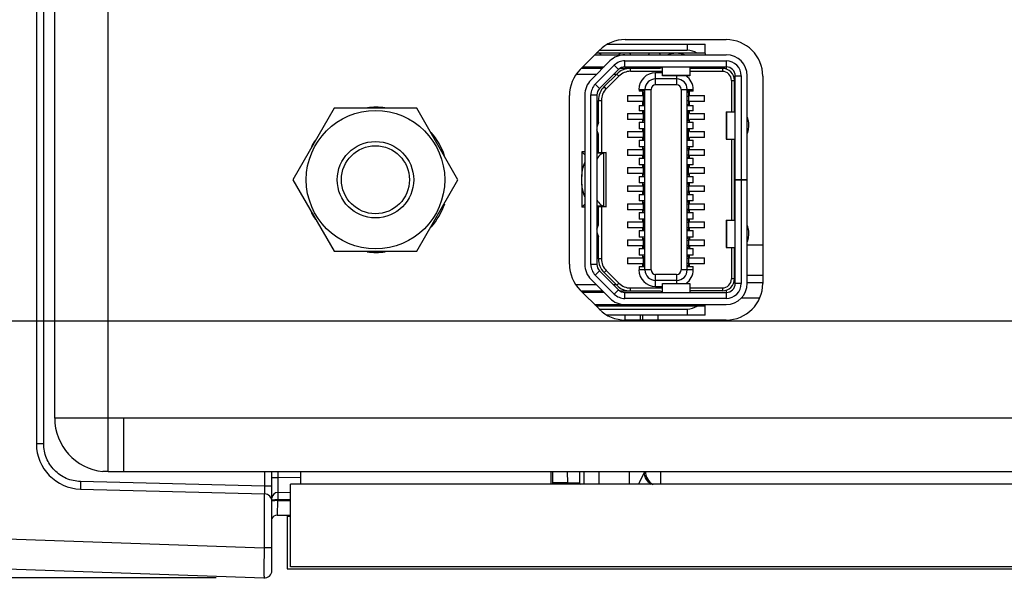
# Model space of a CAD drawing. Header units: inches. Extents: x 0 to 34, y 0 to 22.
# Tile 98 of 137: x 12.3 to 13.6, y 16.4 to 17.1. Entities that reach past the tile are written whole.
import ezdxf

# ---------------------------------------------------------------- set-up
doc = ezdxf.new("R2010")
doc.units = ezdxf.units.IN
doc.header["$LTSCALE"] = 1.87
doc.header["$MEASUREMENT"] = 0
doc.layers.get('0').update_dxf_attribs({"linetype": 'CONTINUOUS'})
for name, color, linetype in [('02___PRT_ALL_AXES', 7, 'CONTINUOUS'), ('DIMENSIONS', 7, 'CONTINUOUS'), ('THREAD', 7, 'CONTINUOUS')]:
    doc.layers.add(name, color=color, linetype=linetype)
doc.styles.get("Standard").update_dxf_attribs({"font": 'txt', "width": 0.8})
doc.dimstyles.new('DIMSTYLE_1', dxfattribs={"dimtxt": 0.125, "dimasz": 0.18, "dimexe": 0.125, "dimexo": 0.0625, "dimgap": 0.0625, "dimtad": 0, "dimtih": 1, "dimtoh": 1, "dimzin": 4, "dimdsep": 46, "dimtxsty": 'STANDARD', "dimblk": '_FILLED', "dimblk1": '_FILLED', "dimblk2": '_FILLED', "dimcen": 0.09, "dimadec": 0, "dimazin": 0, "dimtp": 0.001, "dimtm": 0.001, "dimtfac": 1, "dimtofl": 0, "dimtmove": 0, "dimatfit": 3, "dimldrblk": '_FILLED', "dimfxl": 1, "dimtolj": 1, "dimtzin": 4, "dimarcsym": 0})

# ---------------------------------------------------------------- blocks, each defined once
blk = doc.blocks.new('_FILLED')
at = {"color": 0, "linetype": 'BYBLOCK'}
blk.add_solid([(0, 0), (-1, 0.1736), (-1, -0.1736)], dxfattribs=at)
blk = doc.blocks.new('*D2')
at = {"layer": 'DIMENSIONS', "color": 2, "linetype": 'CONTINUOUS'}
for p, q in [((11.5917, 16.5152), (11.5917, 15.513)), ((15.5565, 16.38), (15.5565, 15.513)), ((11.5917, 15.638), (12.8991, 15.638)), ((15.5565, 15.638), (14.2491, 15.638))]:
    blk.add_line(p, q, dxfattribs=at)
at = {"layer": 'DIMENSIONS', "color": 2, "linetype": 'CONTINUOUS', "xscale": 0.18, "yscale": 0.18, "zscale": 0.18, "rotation": 180}
blk.add_blockref('_FILLED', (11.5917, 15.638), dxfattribs=at)
at = {"layer": 'DIMENSIONS', "color": 2, "linetype": 'CONTINUOUS', "xscale": 0.18, "yscale": 0.18, "zscale": 0.18}
blk.add_blockref('_FILLED', (15.5565, 15.638), dxfattribs=at)
at = {"layer": 'DIMENSIONS', "color": 2, "linetype": 'CONTINUOUS', "insert": (13.5741, 15.7005), "char_height": 0.125, "width": 1.225, "attachment_point": 2, "line_spacing_factor": 0.9}
blk.add_mtext('3.96{\\Ftxt.shx;\\W1.000000;\\H0.125000; }[100.7]', dxfattribs=at)
blk = doc.blocks.new('*D3')
at = {"layer": 'DIMENSIONS', "color": 2, "linetype": 'CONTINUOUS'}
for p, q in [((11.5917, 16.5152), (11.5917, 14.763)), ((15.7425, 16.4433), (15.7425, 14.763)), ((11.5917, 14.888), (12.9921, 14.888)), ((15.7425, 14.888), (14.3421, 14.888))]:
    blk.add_line(p, q, dxfattribs=at)
at = {"layer": 'DIMENSIONS', "color": 2, "linetype": 'CONTINUOUS', "xscale": 0.18, "yscale": 0.18, "zscale": 0.18, "rotation": 180}
blk.add_blockref('_FILLED', (11.5917, 14.888), dxfattribs=at)
at = {"layer": 'DIMENSIONS', "color": 2, "linetype": 'CONTINUOUS', "xscale": 0.18, "yscale": 0.18, "zscale": 0.18}
blk.add_blockref('_FILLED', (15.7425, 14.888), dxfattribs=at)
at = {"layer": 'DIMENSIONS', "color": 2, "linetype": 'CONTINUOUS', "insert": (13.6671, 14.9505), "char_height": 0.125, "width": 1.225, "attachment_point": 2, "line_spacing_factor": 0.9}
blk.add_mtext('4.15{\\Ftxt.shx;\\W1.000000;\\H0.125000; }[105.4]', dxfattribs=at)
blk = doc.blocks.new('*D4')
at = {"layer": 'DIMENSIONS', "color": 2, "linetype": 'CONTINUOUS'}
for p, q in [((10.7797, 16.7247), (10.7797, 17.0847)), ((15.2118, 16.7247), (10.6547, 16.7247)), ((12.5948, 16.3884), (10.6547, 16.3884)), ((10.7797, 16.3884), (10.7797, 16.1377)), ((10.7797, 16.1377), (10.6622, 16.1377))]:
    blk.add_line(p, q, dxfattribs=at)
at = {"layer": 'DIMENSIONS', "color": 2, "linetype": 'CONTINUOUS', "xscale": 0.18, "yscale": 0.18, "zscale": 0.18}
for p, rotation in [((10.7797, 16.7247), 270), ((10.7797, 16.3884), 90)]:
    blk.add_blockref('_FILLED', p, dxfattribs=dict(at, rotation=rotation))
at = {"layer": 'DIMENSIONS', "color": 2, "linetype": 'CONTINUOUS', "insert": (10.5997, 16.2002), "char_height": 0.125, "width": 0.925, "attachment_point": 3, "line_spacing_factor": 0.9}
blk.add_mtext('.34{\\Ftxt.shx;\\W1.000000;\\H0.125000; }[8.5]', dxfattribs=at)

msp = doc.modelspace()

# ---------------------------------------------------------------- linework, layer by layer
at = {"color": 3, "linetype": 'CONTINUOUS'}
for p, q in [((12.4533, 16.5279), (12.4533, 19.7172)), ((12.3833, 16.5975), (12.3833, 19.6475)), ((13.13, 17.093), (13.262, 17.093)), ((13.0711, 17.054), (13.0961, 17.079)), ((13.31, 17.045), (13.31, 16.774)), ((13.057, 16.799), (13.057, 17.02)), ((13.0961, 16.7401), (13.0711, 16.7651)), ((13.262, 16.726), (13.13, 16.726)), ((12.4733, 16.5975), (12.3833, 16.5975)), ((12.4733, 16.5975), (12.4733, 16.5275)), ((12.4533, 16.5279), (12.4464, 16.5279)), ((12.4733, 16.5275), (12.4533, 16.5275)), ((12.7049, 16.5275), (12.7049, 16.511)), ((13.0326, 16.5275), (13.0326, 16.511))]:
    msp.add_line(p, q, dxfattribs=at)
at = {"color": 7, "linetype": 'CONTINUOUS'}
for p, q in [((12.3595, 19.6812), (12.3595, 16.5639)), ((12.369, 16.5639), (12.369, 19.6812)), ((13.1066, 17.0869), (13.2346, 17.0869)), ((13.211, 17.0869), (13.211, 17.079)), ((13.2346, 17.0751), (13.2346, 17.0869)), ((13.0902, 17.0731), (13.2621, 17.0731)), ((13.2346, 17.0751), (13.0921, 17.0751)), ((13.0961, 17.079), (13.211, 17.079)), ((13.0971, 17.0751), (13.098, 17.0731)), ((13.1224, 17.0751), (13.1216, 17.0731)), ((13.1359, 17.0751), (13.1367, 17.0731)), ((13.1612, 17.0751), (13.1604, 17.0731)), ((13.1747, 17.0751), (13.1755, 17.0731)), ((13.2346, 17.0748), (13.2346, 17.0731)), ((13.11, 17.065), (13.0852, 17.0402)), ((13.1295, 17.0573), (13.1295, 17.0652)), ((13.1295, 17.0652), (13.2621, 17.0652)), ((13.2621, 17.0652), (13.2621, 17.0546)), ((13.0924, 17.0475), (13.0661, 17.0475)), ((13.0725, 17.0554), (13.1003, 17.0554)), ((13.0744, 17.0573), (13.1023, 17.0573)), ((13.0907, 17.0347), (13.1155, 17.0595)), ((13.1211, 17.0539), (13.0963, 17.0291)), ((13.1023, 17.0314), (13.1188, 17.0479)), ((13.1184, 17.0475), (13.1147, 17.0475)), ((13.1155, 17.0595), (13.1211, 17.0539)), ((13.1188, 17.0479), (13.1216, 17.0451)), ((13.123, 17.0554), (13.1755, 17.0554)), ((13.1295, 17.0573), (13.2621, 17.0573)), ((13.1369, 17.0514), (13.1369, 17.0554)), ((13.1789, 17.0514), (13.1369, 17.0514)), ((13.1696, 17.0418), (13.1696, 17.0495)), ((13.1789, 17.0495), (13.1696, 17.0495)), ((13.1755, 17.0554), (13.1789, 17.0565)), ((13.1789, 17.0455), (13.1789, 17.0573)), ((13.2143, 17.0573), (13.2143, 17.0455)), ((13.2143, 17.0554), (13.2572, 17.0554)), ((13.2572, 17.0514), (13.2143, 17.0514)), ((13.2572, 17.0554), (13.2572, 17.0514)), ((13.0963, 17.0291), (13.0907, 17.0347)), ((13.1216, 17.0451), (13.1051, 17.0286)), ((13.1696, 17.0337), (13.1696, 17.0416)), ((13.1972, 17.0416), (13.1696, 17.0416)), ((13.2143, 17.0458), (13.1789, 17.0458)), ((13.2143, 17.0455), (13.1789, 17.0455)), ((13.1972, 17.0455), (13.1972, 17.0337)), ((13.269, 17.0396), (13.269, 16.9983)), ((13.269, 17.0396), (13.273, 17.0396)), ((13.273, 16.9983), (13.273, 17.0396)), ((13.2739, 16.7739), (13.2739, 17.0455)), ((13.2739, 17.0455), (13.2818, 17.0455)), ((13.2818, 17.0455), (13.2818, 16.9101)), ((13.2897, 16.7739), (13.2897, 17.0455)), ((13.1051, 17.0286), (13.1023, 17.0314)), ((13.148, 17.0278), (13.148, 17.0255)), ((13.148, 17.0278), (13.1637, 17.0278)), ((13.1558, 17.0255), (13.148, 17.0255)), ((13.1527, 17.0255), (13.1527, 17.0199)), ((13.1539, 17.0081), (13.1539, 17.0239)), ((13.1539, 17.0239), (13.1558, 17.0239)), ((13.1558, 16.7916), (13.1558, 17.0278)), ((13.1637, 16.7916), (13.1637, 17.0278)), ((13.1972, 17.0337), (13.1696, 17.0337)), ((13.2031, 17.0278), (13.2031, 16.7916)), ((13.2031, 17.0278), (13.211, 17.0278)), ((13.211, 16.7916), (13.211, 17.0278)), ((13.2188, 17.0255), (13.211, 17.0255)), ((13.2129, 17.0239), (13.211, 17.0239)), ((13.2112, 17.0278), (13.2188, 17.0278)), ((13.2129, 17.0239), (13.2129, 17.0081)), ((13.2141, 17.0199), (13.2141, 17.0255)), ((13.2188, 17.0255), (13.2188, 17.0278)), ((13.0771, 17.0207), (13.0771, 16.7987)), ((13.085, 16.7987), (13.085, 17.0207)), ((13.085, 17.0207), (13.0928, 17.0207)), ((13.0928, 17.0207), (13.0928, 16.7987)), ((13.0948, 16.9845), (13.0948, 17.0133)), ((13.0948, 17.0133), (13.0987, 17.0133)), ((13.0987, 17.0133), (13.0987, 16.9451)), ((13.133, 17.0199), (13.133, 17.0121)), ((13.133, 17.0199), (13.1527, 17.0199)), ((13.1527, 17.0121), (13.133, 17.0121)), ((13.1527, 17.0121), (13.1527, 17.0066)), ((13.1539, 17.0183), (13.1558, 17.0191)), ((13.1558, 17.0129), (13.1539, 17.0137)), ((13.2129, 17.0183), (13.211, 17.0191)), ((13.211, 17.0129), (13.2129, 17.0137)), ((13.2141, 17.0199), (13.2338, 17.0199)), ((13.2141, 17.0066), (13.2141, 17.0121)), ((13.2338, 17.0121), (13.2141, 17.0121)), ((13.2338, 17.0121), (13.2338, 17.0199)), ((12.7491, 17.0031), (12.6951, 16.9096)), ((12.8571, 17.0031), (12.7491, 17.0031)), ((12.911, 16.9096), (12.8571, 17.0031)), ((13.133, 16.9963), (13.133, 16.9884)), ((13.133, 16.9963), (13.1527, 16.9963)), ((13.148, 17.0066), (13.148, 16.9999)), ((13.148, 17.0066), (13.1558, 17.0066)), ((13.1558, 16.9999), (13.148, 16.9999)), ((13.1527, 16.9999), (13.1527, 16.9963)), ((13.1558, 17.0081), (13.1539, 17.0081)), ((13.1539, 16.9865), (13.1539, 16.9983)), ((13.1558, 16.9983), (13.1539, 16.9983)), ((13.1539, 16.9954), (13.1558, 16.9961)), ((13.211, 17.0081), (13.2129, 17.0081)), ((13.211, 17.0066), (13.2188, 17.0066)), ((13.2188, 16.9999), (13.211, 16.9999)), ((13.2129, 16.9983), (13.211, 16.9983)), ((13.2129, 16.9954), (13.211, 16.9961)), ((13.2129, 16.9865), (13.2129, 16.9983)), ((13.2141, 16.9963), (13.2141, 16.9999)), ((13.2141, 16.9963), (13.2338, 16.9963)), ((13.2188, 16.9999), (13.2188, 17.0066)), ((13.2338, 16.9884), (13.2338, 16.9963)), ((13.2621, 16.9983), (13.2621, 16.9629)), ((13.2621, 16.9983), (13.2739, 16.9983)), ((13.2624, 16.9983), (13.2624, 16.9629)), ((13.0948, 16.9845), (13.0928, 16.9786)), ((13.1527, 16.9884), (13.133, 16.9884)), ((13.148, 16.9849), (13.148, 16.9762)), ((13.148, 16.9849), (13.1558, 16.9849)), ((13.1527, 16.9884), (13.1527, 16.9849)), ((13.1558, 16.9887), (13.1539, 16.9893)), ((13.1558, 16.9865), (13.1539, 16.9865)), ((13.211, 16.9887), (13.2129, 16.9893)), ((13.2129, 16.9865), (13.211, 16.9865)), ((13.211, 16.9849), (13.2188, 16.9849)), ((13.2141, 16.9849), (13.2141, 16.9884)), ((13.2338, 16.9884), (13.2141, 16.9884)), ((13.2188, 16.9762), (13.2188, 16.9849)), ((13.0948, 16.9688), (13.0928, 16.9747)), ((13.133, 16.9727), (13.133, 16.9648)), ((13.133, 16.9727), (13.1527, 16.9727)), ((13.1558, 16.9762), (13.148, 16.9762)), ((13.1527, 16.9762), (13.1527, 16.9727)), ((13.1539, 16.9629), (13.1539, 16.9747)), ((13.1558, 16.9747), (13.1539, 16.9747)), ((13.1558, 16.9725), (13.1539, 16.9718)), ((13.2188, 16.9762), (13.211, 16.9762)), ((13.211, 16.9747), (13.2129, 16.9747)), ((13.211, 16.9725), (13.2129, 16.9718)), ((13.2129, 16.9629), (13.2129, 16.9747)), ((13.2141, 16.9727), (13.2141, 16.9762)), ((13.2141, 16.9727), (13.2338, 16.9727)), ((13.2338, 16.9648), (13.2338, 16.9727)), ((13.0948, 16.9451), (13.0948, 16.9688)), ((13.1527, 16.9648), (13.133, 16.9648)), ((13.148, 16.9613), (13.148, 16.9526)), ((13.148, 16.9613), (13.1558, 16.9613)), ((13.1527, 16.9648), (13.1527, 16.9613)), ((13.1558, 16.9651), (13.1539, 16.9657)), ((13.1558, 16.9629), (13.1539, 16.9629)), ((13.211, 16.9651), (13.2129, 16.9657)), ((13.2129, 16.9629), (13.211, 16.9629)), ((13.211, 16.9613), (13.2188, 16.9613)), ((13.2141, 16.9613), (13.2141, 16.9648)), ((13.2338, 16.9648), (13.2141, 16.9648)), ((13.2188, 16.9526), (13.2188, 16.9613)), ((13.2621, 16.9629), (13.2739, 16.9629)), ((13.269, 16.9629), (13.269, 16.8566)), ((13.273, 16.8566), (13.273, 16.9629)), ((13.2734, 16.8566), (13.2734, 16.9629)), ((13.0732, 16.9459), (13.0732, 16.9137)), ((13.0732, 16.9459), (13.0771, 16.942)), ((13.0771, 16.9459), (13.0732, 16.9459)), ((13.0948, 16.9459), (13.0928, 16.9459)), ((13.0928, 16.9451), (13.105, 16.9451)), ((13.0928, 16.9446), (13.1016, 16.9446)), ((13.105, 16.9451), (13.1016, 16.9446)), ((13.1016, 16.9446), (13.1016, 16.8748)), ((13.105, 16.8743), (13.105, 16.9451)), ((13.133, 16.9491), (13.133, 16.9412)), ((13.133, 16.9491), (13.1527, 16.9491)), ((13.1558, 16.9526), (13.148, 16.9526)), ((13.1527, 16.9526), (13.1527, 16.9491)), ((13.1539, 16.9392), (13.1539, 16.951)), ((13.1539, 16.951), (13.1558, 16.951)), ((13.1539, 16.9478), (13.1558, 16.9487)), ((13.2188, 16.9526), (13.211, 16.9526)), ((13.211, 16.951), (13.2129, 16.951)), ((13.2129, 16.9478), (13.211, 16.9487)), ((13.2129, 16.951), (13.2129, 16.9392)), ((13.2141, 16.9491), (13.2141, 16.9526)), ((13.2141, 16.9491), (13.2338, 16.9491)), ((13.2338, 16.9412), (13.2338, 16.9491)), ((13.273, 16.951), (13.2734, 16.951)), ((13.1527, 16.9412), (13.133, 16.9412)), ((13.148, 16.9377), (13.148, 16.929)), ((13.148, 16.9377), (13.1558, 16.9377)), ((13.1527, 16.9412), (13.1527, 16.9377)), ((13.1558, 16.9416), (13.1539, 16.9424)), ((13.1558, 16.9392), (13.1539, 16.9392)), ((13.211, 16.9416), (13.2129, 16.9424)), ((13.211, 16.9392), (13.2129, 16.9392)), ((13.211, 16.9377), (13.2188, 16.9377)), ((13.2141, 16.9377), (13.2141, 16.9412)), ((13.2338, 16.9412), (13.2141, 16.9412)), ((13.2188, 16.929), (13.2188, 16.9377)), ((13.133, 16.9255), (13.133, 16.9176)), ((13.133, 16.9255), (13.1527, 16.9255)), ((13.1558, 16.929), (13.148, 16.929)), ((13.1527, 16.929), (13.1527, 16.9255)), ((13.1539, 16.9156), (13.1539, 16.9274)), ((13.1558, 16.9274), (13.1539, 16.9274)), ((13.1558, 16.9252), (13.1539, 16.9246)), ((13.1539, 16.9185), (13.1558, 16.9178)), ((13.2188, 16.929), (13.211, 16.929)), ((13.2129, 16.9274), (13.211, 16.9274)), ((13.2129, 16.9246), (13.211, 16.9252)), ((13.211, 16.9178), (13.2129, 16.9185)), ((13.2129, 16.9156), (13.2129, 16.9274)), ((13.2141, 16.9255), (13.2141, 16.929)), ((13.2141, 16.9255), (13.2338, 16.9255)), ((13.2338, 16.9176), (13.2338, 16.9255)), ((12.6951, 16.9096), (12.7491, 16.8161)), ((12.8571, 16.8161), (12.911, 16.9096)), ((13.1527, 16.9176), (13.133, 16.9176)), ((13.148, 16.914), (13.148, 16.9054)), ((13.148, 16.914), (13.1558, 16.914)), ((13.1558, 16.9054), (13.148, 16.9054)), ((13.1527, 16.9176), (13.1527, 16.914)), ((13.1527, 16.9054), (13.1527, 16.9018)), ((13.1558, 16.9156), (13.1539, 16.9156)), ((13.2129, 16.9156), (13.211, 16.9156)), ((13.211, 16.914), (13.2188, 16.914)), ((13.2188, 16.9054), (13.211, 16.9054)), ((13.2141, 16.914), (13.2141, 16.9176)), ((13.2338, 16.9176), (13.2141, 16.9176)), ((13.2141, 16.9018), (13.2141, 16.9054)), ((13.2188, 16.9054), (13.2188, 16.914)), ((13.2739, 16.9101), (13.2897, 16.9101)), ((13.2739, 16.9093), (13.2897, 16.9093)), ((13.2818, 16.9093), (13.2818, 16.7739)), ((13.0732, 16.9036), (13.0732, 16.8735)), ((13.133, 16.9018), (13.133, 16.894)), ((13.133, 16.9018), (13.1527, 16.9018)), ((13.1527, 16.894), (13.133, 16.894)), ((13.1527, 16.894), (13.1527, 16.8904)), ((13.1539, 16.892), (13.1539, 16.9038)), ((13.1539, 16.9038), (13.1558, 16.9038)), ((13.1539, 16.901), (13.1558, 16.9016)), ((13.1558, 16.8942), (13.1539, 16.8948)), ((13.2129, 16.9038), (13.211, 16.9038)), ((13.211, 16.9016), (13.2129, 16.901)), ((13.2129, 16.8948), (13.211, 16.8942)), ((13.2129, 16.9038), (13.2129, 16.892)), ((13.2141, 16.9018), (13.2338, 16.9018)), ((13.2141, 16.8904), (13.2141, 16.894)), ((13.2338, 16.894), (13.2141, 16.894)), ((13.2338, 16.894), (13.2338, 16.9018)), ((13.148, 16.8904), (13.148, 16.8818)), ((13.148, 16.8904), (13.1558, 16.8904)), ((13.1558, 16.8818), (13.148, 16.8818)), ((13.1527, 16.8818), (13.1527, 16.8782)), ((13.1539, 16.892), (13.1558, 16.892)), ((13.1539, 16.8684), (13.1539, 16.8802)), ((13.1539, 16.8802), (13.1558, 16.8802)), ((13.2129, 16.892), (13.211, 16.892)), ((13.211, 16.8904), (13.2188, 16.8904)), ((13.2188, 16.8818), (13.211, 16.8818)), ((13.2129, 16.8802), (13.211, 16.8802)), ((13.2129, 16.8802), (13.2129, 16.8684)), ((13.2141, 16.8782), (13.2141, 16.8818)), ((13.2188, 16.8818), (13.2188, 16.8904)), ((13.2739, 16.8873), (13.2734, 16.8873)), ((13.0732, 16.8735), (13.0771, 16.8774)), ((13.0771, 16.8735), (13.0732, 16.8735)), ((13.1016, 16.8748), (13.0928, 16.8748)), ((13.105, 16.8743), (13.0928, 16.8743)), ((13.0948, 16.8735), (13.0928, 16.8735)), ((13.0948, 16.8507), (13.0948, 16.8743)), ((13.0987, 16.8743), (13.0987, 16.8061)), ((13.1016, 16.8748), (13.105, 16.8743)), ((13.133, 16.8782), (13.133, 16.8703)), ((13.133, 16.8782), (13.1527, 16.8782)), ((13.1527, 16.8703), (13.133, 16.8703)), ((13.148, 16.8668), (13.148, 16.8581)), ((13.148, 16.8668), (13.1558, 16.8668)), ((13.1527, 16.8703), (13.1527, 16.8668)), ((13.1539, 16.877), (13.1558, 16.8778)), ((13.1558, 16.8708), (13.1539, 16.8716)), ((13.1558, 16.8684), (13.1539, 16.8684)), ((13.2129, 16.877), (13.211, 16.8778)), ((13.211, 16.8708), (13.2129, 16.8716)), ((13.2129, 16.8684), (13.211, 16.8684)), ((13.211, 16.8668), (13.2188, 16.8668)), ((13.2141, 16.8782), (13.2338, 16.8782)), ((13.2141, 16.8668), (13.2141, 16.8703)), ((13.2338, 16.8703), (13.2141, 16.8703)), ((13.2188, 16.8581), (13.2188, 16.8668)), ((13.2338, 16.8703), (13.2338, 16.8782)), ((13.2734, 16.8684), (13.273, 16.8684)), ((13.133, 16.8546), (13.133, 16.8467)), ((13.133, 16.8546), (13.1527, 16.8546)), ((13.1558, 16.8581), (13.148, 16.8581)), ((13.1527, 16.8581), (13.1527, 16.8546)), ((13.1539, 16.8447), (13.1539, 16.8566)), ((13.1539, 16.8566), (13.1558, 16.8566)), ((13.1558, 16.8543), (13.1539, 16.8537)), ((13.2188, 16.8581), (13.211, 16.8581)), ((13.2129, 16.8566), (13.211, 16.8566)), ((13.211, 16.8543), (13.2129, 16.8537)), ((13.2129, 16.8566), (13.2129, 16.8447)), ((13.2141, 16.8546), (13.2141, 16.8581)), ((13.2141, 16.8546), (13.2338, 16.8546)), ((13.2338, 16.8467), (13.2338, 16.8546)), ((13.2621, 16.8566), (13.2621, 16.8211)), ((13.2621, 16.8566), (13.2739, 16.8566)), ((13.2624, 16.8566), (13.2624, 16.8211)), ((13.0928, 16.8447), (13.0948, 16.8507)), ((13.1527, 16.8467), (13.133, 16.8467)), ((13.148, 16.8432), (13.148, 16.8345)), ((13.148, 16.8432), (13.1558, 16.8432)), ((13.1527, 16.8467), (13.1527, 16.8432)), ((13.1558, 16.847), (13.1539, 16.8476)), ((13.1539, 16.8447), (13.1558, 16.8447)), ((13.211, 16.847), (13.2129, 16.8476)), ((13.211, 16.8447), (13.2129, 16.8447)), ((13.211, 16.8432), (13.2188, 16.8432)), ((13.2141, 16.8432), (13.2141, 16.8467)), ((13.2338, 16.8467), (13.2141, 16.8467)), ((13.2188, 16.8345), (13.2188, 16.8432)), ((13.0928, 16.8408), (13.0948, 16.8349)), ((13.0948, 16.8061), (13.0948, 16.8349)), ((13.133, 16.831), (13.133, 16.8231)), ((13.133, 16.831), (13.1527, 16.831)), ((13.1558, 16.8345), (13.148, 16.8345)), ((13.1527, 16.8345), (13.1527, 16.831)), ((13.1539, 16.8211), (13.1539, 16.8329)), ((13.1539, 16.8329), (13.1558, 16.8329)), ((13.1539, 16.8301), (13.1558, 16.8307)), ((13.2188, 16.8345), (13.211, 16.8345)), ((13.2129, 16.8329), (13.211, 16.8329)), ((13.211, 16.8307), (13.2129, 16.8301)), ((13.2129, 16.8329), (13.2129, 16.8211)), ((13.2141, 16.8345), (13.2141, 16.831)), ((13.2141, 16.831), (13.2338, 16.831)), ((13.2338, 16.8231), (13.2338, 16.831)), ((12.7491, 16.8161), (12.8571, 16.8161)), ((13.1527, 16.8231), (13.133, 16.8231)), ((13.148, 16.8195), (13.148, 16.8109)), ((13.148, 16.8195), (13.1558, 16.8195)), ((13.1527, 16.8231), (13.1527, 16.8195)), ((13.1539, 16.824), (13.1558, 16.8233)), ((13.1539, 16.8211), (13.1558, 16.8211)), ((13.2129, 16.824), (13.211, 16.8233)), ((13.2129, 16.8211), (13.211, 16.8211)), ((13.211, 16.8195), (13.2188, 16.8195)), ((13.2141, 16.8231), (13.2141, 16.8195)), ((13.2338, 16.8231), (13.2141, 16.8231)), ((13.2188, 16.8109), (13.2188, 16.8195)), ((13.2621, 16.8211), (13.2739, 16.8211)), ((13.269, 16.8211), (13.269, 16.7798)), ((13.273, 16.7798), (13.273, 16.8211)), ((13.31, 16.8238), (13.2897, 16.8238)), ((13.0987, 16.8061), (13.0948, 16.8061)), ((13.133, 16.8073), (13.133, 16.7995)), ((13.133, 16.8073), (13.1527, 16.8073)), ((13.1558, 16.8109), (13.148, 16.8109)), ((13.1527, 16.8109), (13.1527, 16.8073)), ((13.1539, 16.7975), (13.1539, 16.8093)), ((13.1539, 16.8093), (13.1558, 16.8093)), ((13.1539, 16.8065), (13.1558, 16.8071)), ((13.2188, 16.8109), (13.211, 16.8109)), ((13.2129, 16.8093), (13.211, 16.8093)), ((13.2129, 16.8061), (13.211, 16.8069)), ((13.2129, 16.8093), (13.2129, 16.7975)), ((13.2141, 16.8073), (13.2141, 16.8109)), ((13.2141, 16.8073), (13.2338, 16.8073)), ((13.2338, 16.7995), (13.2338, 16.8073)), ((13.0928, 16.7987), (13.085, 16.7987)), ((13.0907, 16.7848), (13.0963, 16.7903)), ((13.0963, 16.7903), (13.1211, 16.7655)), ((13.1023, 16.788), (13.1051, 16.7908)), ((13.1051, 16.7908), (13.1216, 16.7743)), ((13.1527, 16.7995), (13.133, 16.7995)), ((13.148, 16.7959), (13.148, 16.7916)), ((13.148, 16.7959), (13.1558, 16.7959)), ((13.1556, 16.7916), (13.148, 16.7916)), ((13.1527, 16.7995), (13.1527, 16.7959)), ((13.1558, 16.7997), (13.1539, 16.8003)), ((13.1558, 16.7975), (13.1539, 16.7975)), ((13.1637, 16.7916), (13.1558, 16.7916)), ((13.2188, 16.7916), (13.2031, 16.7916)), ((13.211, 16.7999), (13.2129, 16.8007)), ((13.211, 16.7975), (13.2129, 16.7975)), ((13.211, 16.7959), (13.2188, 16.7959)), ((13.2141, 16.7959), (13.2141, 16.7995)), ((13.2338, 16.7995), (13.2141, 16.7995)), ((13.2188, 16.7916), (13.2188, 16.7959)), ((13.0852, 16.7792), (13.11, 16.7544)), ((13.1155, 16.76), (13.0907, 16.7848)), ((13.1188, 16.7715), (13.1023, 16.788)), ((13.1696, 16.7699), (13.1696, 16.7857)), ((13.1972, 16.7857), (13.1696, 16.7857)), ((13.1972, 16.7778), (13.1696, 16.7778)), ((13.1972, 16.7857), (13.1972, 16.7778)), ((13.1972, 16.7776), (13.1972, 16.7739)), ((13.273, 16.7798), (13.269, 16.7798)), ((13.31, 16.7844), (13.2897, 16.7844)), ((13.0924, 16.7719), (13.0658, 16.7719)), ((13.0721, 16.764), (13.1003, 16.764)), ((13.1184, 16.7719), (13.1147, 16.7719)), ((13.1211, 16.7655), (13.1155, 16.76)), ((13.1216, 16.7743), (13.1188, 16.7715)), ((13.123, 16.764), (13.1755, 16.764)), ((13.1369, 16.764), (13.1369, 16.768)), ((13.1369, 16.768), (13.1789, 16.768)), ((13.1696, 16.7699), (13.1789, 16.7699)), ((13.1755, 16.764), (13.1789, 16.7629)), ((13.1789, 16.7621), (13.1789, 16.7739)), ((13.1789, 16.7739), (13.2143, 16.7739)), ((13.1789, 16.7736), (13.2143, 16.7736)), ((13.2143, 16.7739), (13.2143, 16.7621)), ((13.2143, 16.768), (13.2572, 16.768)), ((13.2572, 16.764), (13.2143, 16.764)), ((13.2572, 16.768), (13.2572, 16.764)), ((13.2621, 16.7648), (13.2621, 16.7542)), ((13.2818, 16.7739), (13.2739, 16.7739)), ((13.31, 16.7745), (13.2897, 16.7745)), ((13.1023, 16.7621), (13.0741, 16.7621)), ((13.1295, 16.7542), (13.1295, 16.7621)), ((13.1295, 16.7621), (13.2621, 16.7621)), ((13.2621, 16.7542), (13.1295, 16.7542)), ((13.3054, 16.7548), (13.2818, 16.7548)), ((13.0898, 16.7463), (13.2621, 16.7463)), ((13.0918, 16.7444), (13.2346, 16.7444)), ((13.0961, 16.7404), (13.211, 16.7404)), ((13.0971, 16.7444), (13.098, 16.7463)), ((13.1224, 16.7444), (13.1216, 16.7463)), ((13.1359, 16.7444), (13.1367, 16.7463)), ((13.1612, 16.7444), (13.1604, 16.7463)), ((13.1747, 16.7444), (13.1755, 16.7463)), ((13.211, 16.7404), (13.211, 16.7325)), ((13.2346, 16.7325), (13.2346, 16.7463)), ((13.2346, 16.7325), (13.1059, 16.7325)), ((13.1296, 16.7325), (13.1296, 16.726)), ((13.1493, 16.7325), (13.1493, 16.726)), ((13.1527, 16.7325), (13.1527, 16.726)), ((13.1724, 16.7325), (13.1724, 16.726)), ((12.369, 16.5639), (12.3595, 16.5639)), ((12.6579, 16.5275), (12.6579, 16.5084)), ((12.6675, 16.3982), (12.6675, 16.5275)), ((12.6675, 16.52), (12.6752, 16.52)), ((12.6752, 16.5275), (12.6752, 16.52)), ((12.6752, 16.52), (12.7051, 16.5205)), ((12.6752, 16.52), (12.6753, 16.5003)), ((13.0547, 16.5129), (13.0545, 16.5275)), ((13.0704, 16.5122), (13.0704, 16.5275)), ((13.0757, 16.5275), (13.0757, 16.511)), ((13.0954, 16.5275), (13.0954, 16.511)), ((13.1355, 16.511), (13.1355, 16.5275)), ((13.1551, 16.5271), (13.148, 16.5129)), ((13.1759, 16.5281), (13.1759, 16.511)), ((12.6579, 16.5084), (12.417, 16.5147)), ((12.6675, 16.5084), (12.6579, 16.5084)), ((12.692, 16.403), (12.692, 16.511)), ((15.522, 16.511), (12.692, 16.511)), ((13.0704, 16.5123), (13.0547, 16.5123)), ((13.0704, 16.5122), (13.0717, 16.511)), ((13.148, 16.5129), (13.1471, 16.5111)), ((12.417, 16.5048), (12.6579, 16.4985)), ((12.6573, 16.4985), (12.6573, 16.4277)), ((12.6752, 16.5002), (12.6752, 16.4963)), ((12.6752, 16.4963), (12.6752, 16.4938)), ((12.6752, 16.4938), (12.6752, 16.4906)), ((12.6753, 16.5003), (12.6922, 16.5006)), ((12.6673, 16.4907), (12.6712, 16.4907)), ((12.6673, 16.4897), (12.6712, 16.4898)), ((12.6751, 16.4897), (12.6744, 16.4705)), ((12.6752, 16.4906), (12.6751, 16.4897)), ((12.6751, 16.4897), (12.692, 16.4897)), ((12.692, 16.4906), (12.6752, 16.4906)), ((12.6744, 16.4705), (12.692, 16.4705)), ((12.6877, 16.4695), (12.6877, 16.4004)), ((12.6877, 16.4695), (12.692, 16.4695)), ((11.7437, 16.4596), (12.6573, 16.4277)), ((11.7437, 16.4203), (12.6573, 16.3884)), ((12.6675, 16.4277), (12.6573, 16.4277)), ((15.522, 16.403), (12.692, 16.403)), ((12.6877, 16.4004), (15.5487, 16.4004))]:
    msp.add_line(p, q, dxfattribs=at)
msp.add_circle((12.8031, 16.9096), 0.0906, dxfattribs=at)
at = {"color": 3, "linetype": 'CONTINUOUS'}
for centre, radius, start, end in [((13.13, 17.045), 0.048, 90, 135), ((13.262, 17.045), 0.048, 0, 90), ((13.105, 17.02), 0.048, 135, 180), ((12.804, 16.9095), 0.095, 83.1257, 96.8743), ((12.804, 16.9095), 0.095, 19.3577, 40.6423), ((12.804, 16.9095), 0.095, 146.8154, 153.1846), ((12.804, 16.9095), 0.095, 206.7424, 213.2576), ((12.804, 16.9095), 0.095, 319.2845, 340.7155), ((12.804, 16.9095), 0.095, 262.979, 277.021), ((13.105, 16.799), 0.048, 180, 225), ((13.262, 16.774), 0.048, 270, 360), ((13.13, 16.774), 0.048, 225, 270), ((12.4533, 16.5975), 0.07, 180, 264.3311)]:
    msp.add_arc(centre, radius, start, end, dxfattribs=at)
at = {"color": 7, "linetype": 'CONTINUOUS'}
for centre, radius, start, end in [((13.0949, 17.0711), 0.00394, 43.5399, 90), ((13.1295, 17.0455), 0.0276, 90, 135), ((13.1247, 17.0711), 0.00394, 90, 136.4601), ((13.2621, 17.0455), 0.0276, 0, 90), ((13.1295, 17.0455), 0.0197, 90, 135), ((13.2621, 17.0455), 0.0197, 0, 90), ((13.1369, 17.0298), 0.0256, 90, 135), ((13.1295, 17.0455), 0.0118, 90, 135), ((13.1369, 17.0298), 0.0217, 90, 135), ((13.1696, 17.0278), 0.0217, 90, 180), ((13.2572, 17.0396), 0.0157, 0, 90), ((13.2572, 17.0396), 0.0118, 0, 90), ((13.2621, 17.0455), 0.0118, 0, 90), ((13.1047, 17.0207), 0.0276, 135, 180), ((13.1047, 17.0207), 0.0197, 135, 180), ((13.1696, 17.0278), 0.0138, 90, 180), ((13.1972, 17.0278), 0.0138, 0, 90), ((13.1972, 17.0278), 0.0217, 0, 55.3852), ((13.1047, 17.0207), 0.0118, 135, 180), ((13.1204, 17.0133), 0.0256, 135, 180), ((13.1204, 17.0133), 0.0217, 135, 180), ((13.1696, 17.0278), 0.00591, 90, 180), ((13.1972, 17.0278), 0.00591, 0, 90), ((13.1204, 16.8061), 0.0256, 180, 225), ((13.1204, 16.8061), 0.0217, 180, 225), ((13.1047, 16.7987), 0.0276, 180, 225), ((13.1047, 16.7987), 0.0197, 180, 225), ((13.1047, 16.7987), 0.0118, 180, 225), ((13.1696, 16.7916), 0.0217, 180, 270), ((13.1696, 16.7916), 0.0138, 180, 270), ((13.1696, 16.7916), 0.00591, 180, 270), ((13.1972, 16.7916), 0.0138, 270, 360), ((13.1972, 16.7916), 0.00591, 270, 360), ((13.1972, 16.7916), 0.0217, 304.6149, 360), ((13.2572, 16.7798), 0.0157, 270, 360), ((13.2572, 16.7798), 0.0118, 270, 360), ((13.1369, 16.7896), 0.0256, 225, 270), ((13.1295, 16.7739), 0.0118, 225, 270), ((13.1369, 16.7896), 0.0217, 225, 270), ((13.2621, 16.7739), 0.0276, 270, 360), ((13.2621, 16.7739), 0.0197, 270, 360), ((13.2621, 16.7739), 0.0118, 270, 360), ((13.1295, 16.7739), 0.0276, 225, 270), ((13.1295, 16.7739), 0.0197, 225, 270), ((13.0949, 16.7483), 0.00394, 270, 316.4601), ((13.1247, 16.7483), 0.00394, 223.5399, 270), ((12.4185, 16.5639), 0.0591, 180, 268.5), ((13.1759, 16.5282), 0.0197, 180.0257, 241.9655), ((12.6577, 16.4887), 0.00984, 0, 88.5), ((12.6752, 16.4923), 0.00787, 90, 174.1511), ((12.6682, 16.2314), 0.2593, 88.468, 89.3373), ((12.6682, 16.2305), 0.2593, 88.468, 89.3373), ((12.6744, 16.4627), 0.00787, 90, 152.7822), ((12.6577, 16.3982), 0.00984, 264.7838, 360)]:
    msp.add_arc(centre, radius, start, end, dxfattribs=at)
for centre, major_axis, start_param, end_param in [((13.211, 17.0554), (0, 0.0236), -0.585686, 0), ((13.211, 16.764), (0.0236, 0), -1.570796, -0.985111)]:
    msp.add_ellipse(centre, major_axis=major_axis, ratio=1, start_param=start_param, end_param=end_param, dxfattribs=at)
for points, knots in [([(13.1966, 17.0751), (13.1946, 17.0751), (13.1909, 17.0748), (13.1873, 17.0738), (13.1856, 17.0731)], [0, 0, 0, 0, 0.521162, 1, 1, 1, 1]), ([(13.2076, 17.0731), (13.2059, 17.0738), (13.2023, 17.0748), (13.1985, 17.0751), (13.1966, 17.0751)], [0, 0, 0, 0, 0.478838, 1, 1, 1, 1]), ([(13.2915, 16.9843), (13.2914, 16.985), (13.291, 16.9874), (13.2904, 16.9899), (13.2897, 16.9916)], [0, 0, 0, 0, 0.263189, 1, 1, 1, 1]), ([(13.2897, 16.9696), (13.2906, 16.9718), (13.2917, 16.9767), (13.2917, 16.9817), (13.2915, 16.9843)], [0, 0, 0, 0, 0.480933, 1, 1, 1, 1]), ([(13.1016, 16.9446), (13.1008, 16.9443), (13.0971, 16.9426), (13.0944, 16.9392), (13.0928, 16.9365)], [0, 0, 0, 0, 0.218937, 1, 1, 1, 1]), ([(13.0732, 16.9036), (13.0728, 16.9086), (13.073, 16.9183), (13.0753, 16.9278), (13.077, 16.932)], [0, 0, 0, 0, 0.519959, 1, 1, 1, 1]), ([(13.077, 16.8874), (13.0765, 16.8886), (13.0746, 16.8939), (13.0736, 16.8994), (13.0732, 16.9036)], [0, 0, 0, 0, 0.234134, 1, 1, 1, 1]), ([(13.0928, 16.8829), (13.0934, 16.8819), (13.0956, 16.8786), (13.0989, 16.8757), (13.1016, 16.8748)], [0, 0, 0, 0, 0.287902, 1, 1, 1, 1]), ([(13.2915, 16.8426), (13.2914, 16.8432), (13.291, 16.8457), (13.2904, 16.8481), (13.2897, 16.8498)], [0, 0, 0, 0, 0.263189, 1, 1, 1, 1]), ([(13.2897, 16.8278), (13.2906, 16.8301), (13.2917, 16.835), (13.2917, 16.84), (13.2915, 16.8426)], [0, 0, 0, 0, 0.480933, 1, 1, 1, 1]), ([(13.1856, 16.7463), (13.1873, 16.7456), (13.1909, 16.7447), (13.1946, 16.7444), (13.1966, 16.7444)], [0, 0, 0, 0, 0.478838, 1, 1, 1, 1]), ([(13.1966, 16.7444), (13.1985, 16.7444), (13.2023, 16.7447), (13.2059, 16.7456), (13.2076, 16.7463)], [0, 0, 0, 0, 0.521162, 1, 1, 1, 1]), ([(12.417, 16.5147), (12.4107, 16.5148), (12.398, 16.5176), (12.3821, 16.5287), (12.3715, 16.5448), (12.369, 16.5576), (12.369, 16.5639)], [0, 0, 0, 0, 0.24999, 0.499947, 0.74994, 1, 1, 1, 1]), ([(12.417, 16.5147), (12.4169, 16.5134), (12.4169, 16.5111), (12.4169, 16.5084), (12.4169, 16.5066), (12.4169, 16.5057), (12.417, 16.5052), (12.4169, 16.5048), (12.417, 16.5048)], [0, 0, 0, 0, 0.381823, 0.706518, 0.830742, 0.922936, 0.979948, 1, 1, 1, 1]), ([(12.6579, 16.5084), (12.658, 16.5071), (12.658, 16.5048), (12.6581, 16.502), (12.658, 16.5003), (12.6581, 16.4993), (12.658, 16.4989), (12.658, 16.4985), (12.6579, 16.4985)], [0, 0, 0, 0, 0.382718, 0.707133, 0.831375, 0.923617, 0.980411, 1, 1, 1, 1]), ([(12.6573, 16.4277), (12.6573, 16.4252), (12.6573, 16.4202), (12.6572, 16.4129), (12.6572, 16.4062), (12.6572, 16.4003), (12.6572, 16.396), (12.6572, 16.3932), (12.6572, 16.3915), (12.6573, 16.3902), (12.6572, 16.3892), (12.6574, 16.3888), (12.6573, 16.3884), (12.6573, 16.3884)], [0, 0, 0, 0, 0.194852, 0.382584, 0.555383, 0.706839, 0.831213, 0.881647, 0.923624, 0.956724, 0.980602, 0.99507, 1, 1, 1, 1])]:
    msp.add_open_spline(points, degree=3, knots=knots, dxfattribs=at)
for points in [[(13.1578, 16.5173), (13.1561, 16.5202), (13.1551, 16.5237), (13.1551, 16.5271)], [(13.1638, 16.5108), (13.1614, 16.5124), (13.1592, 16.5147), (13.1578, 16.5173)]]:
    msp.add_open_spline(points, degree=3, dxfattribs=at)
at = {"layer": '02___PRT_ALL_AXES', "color": 3, "linetype": 'CONTINUOUS'}
for p, q in [((15.3741, 16.5975), (12.4733, 16.5975)), ((15.4076, 16.5275), (12.4733, 16.5275))]:
    msp.add_line(p, q, dxfattribs=at)
at = {"layer": '02___PRT_ALL_AXES', "color": 7, "linetype": 'CONTINUOUS'}
for p, q in [((13.035, 16.511), (13.035, 16.5275)), ((13.0547, 16.5129), (13.035, 16.5129))]:
    msp.add_line(p, q, dxfattribs=at)
at = {"layer": 'THREAD', "color": 7, "linetype": 'CONTINUOUS'}
for radius in [0.05, 0.0445]:
    msp.add_circle((12.8031, 16.9096), radius, dxfattribs=at)

# ---------------------------------------------------------------- dimensions: what is measured, and where the dimension line sits
at = {"layer": 'DIMENSIONS', "color": 2, "linetype": 'CONTINUOUS'}
dim = msp.add_linear_dim(base=(10.7797, 16.3884), p1=(15.2743, 16.7247), p2=(12.6573, 16.3884), angle=270, dimstyle='DIMSTYLE_1', dxfattribs=at)
dim.commit()
dim.dimension.update_dxf_attribs({"geometry": '*D4', "text_midpoint": (10.1372, 16.1377), "dimtype": 160})
for base, p2, picture, middle in [((15.5565, 15.638), (15.5565, 16.4425), '*D2', (13.5741, 15.638)), ((15.7425, 14.888), (15.7425, 16.5058), '*D3', (13.6671, 14.888))]:
    dim = msp.add_linear_dim(base=base, p1=(11.5917, 16.5777), p2=p2, dimstyle='DIMSTYLE_1', dxfattribs=at)
    dim.commit()
    dim.dimension.update_dxf_attribs({"geometry": picture, "text_midpoint": middle, "dimtype": 160})

doc.saveas('drawing.dxf')
